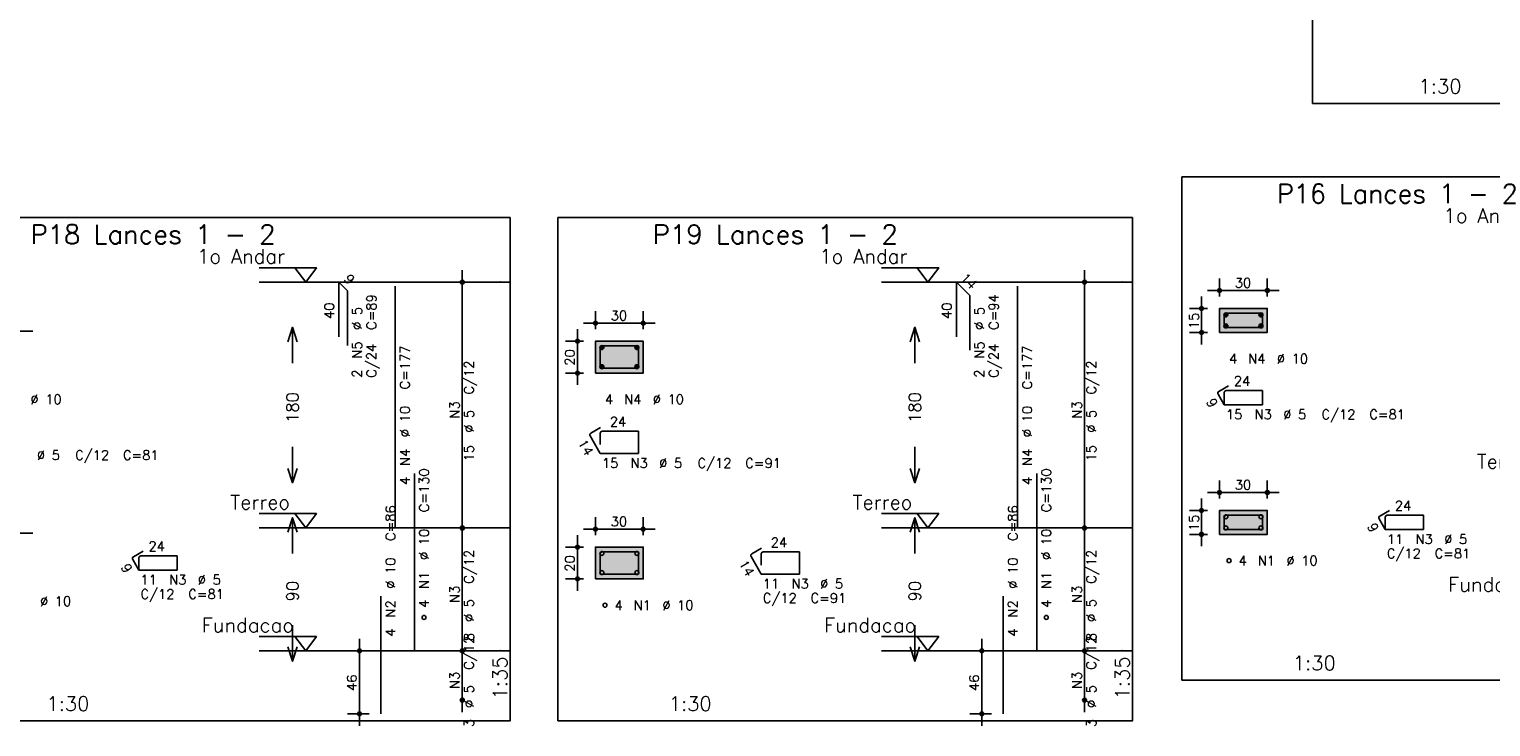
# Model space of a CAD drawing. Extents: x 0 to 119, y 0 to 84.
# Tile 9 of 19: x 44 to 75, y 42 to 57. Entities that reach past the tile are written whole.
import ezdxf

# ---------------------------------------------------------------- set-up
doc = ezdxf.new("R2010")
doc.units = 0
doc.header["$MEASUREMENT"] = 0
doc.linetypes.add('ESTILO_TQS_0002', pattern=[0.4, 0.1, -0.3])
for name, color, linetype in [('1', 1, 'CONTINUOUS'), ('2', 2, 'CONTINUOUS'), ('3', 3, 'CONTINUOUS'), ('4', 4, 'CONTINUOUS'), ('6', 6, 'CONTINUOUS'), ('7', 7, 'CONTINUOUS'), ('9', 9, 'CONTINUOUS')]:
    doc.layers.add(name, color=color, linetype=linetype)
doc.styles.get("Standard").update_dxf_attribs({"font": 'ROMANS.SHX'})

msp = doc.modelspace()

# ---------------------------------------------------------------- linework, layer by layer
at = {"layer": '1', "linetype": 'Continuous'}
for points in [[(70.805, 55.126), (83.19, 55.126), (83.19, 68.226), (70.805, 68.226), (70.805, 55.126)], [(68.075, 43.062), (80.09, 43.062), (80.09, 53.591), (68.075, 53.591), (68.075, 43.062)], [(42.008, 42.211), (54.023, 42.211), (54.023, 52.74), (42.008, 52.74), (42.008, 42.211)], [(55.023, 42.211), (67.038, 42.211), (67.038, 52.74), (55.023, 52.74), (55.023, 42.211)], [(48.773, 51.69), (49.973, 51.69), (49.748, 51.39), (49.523, 51.69)], [(61.788, 51.69), (62.988, 51.69), (62.763, 51.39), (62.538, 51.69)], [(54.023, 51.39), (48.773, 51.39)], [(67.038, 51.39), (61.788, 51.39)], [(48.773, 46.547), (49.973, 46.547), (49.748, 46.247), (49.523, 46.547)], [(61.788, 46.547), (62.988, 46.547), (62.763, 46.247), (62.538, 46.547)], [(54.023, 46.247), (48.773, 46.247)], [(67.038, 46.247), (61.788, 46.247)], [(48.773, 43.976), (49.973, 43.976), (49.748, 43.676), (49.523, 43.976)], [(61.788, 43.976), (62.988, 43.976), (62.763, 43.676), (62.538, 43.976)], [(54.023, 43.676), (48.773, 43.676)], [(67.038, 43.676), (61.788, 43.676)]]:
    msp.add_lwpolyline(points, dxfattribs=at)
at = {"layer": '1', "linetype": 'ESTILO_TQS_0002'}
for points in [[(68.86, 50.338), (69.86, 50.338), (69.86, 50.838), (68.86, 50.838), (68.86, 50.338)], [(55.808, 49.488), (56.808, 49.488), (56.808, 50.154), (55.808, 50.154), (55.808, 49.488)], [(68.86, 46.114), (69.86, 46.114), (69.86, 46.614), (68.86, 46.614), (68.86, 46.114)], [(55.808, 45.181), (56.808, 45.181), (56.808, 45.847), (55.808, 45.847), (55.808, 45.181)]]:
    msp.add_lwpolyline(points, dxfattribs=at)
at = {"layer": '2', "linetype": 'Continuous'}
for p, q in [((53.023, 45.997), (53.023, 51.64)), ((53.023, 51.39), (53.023, 51.39)), ((66.038, 45.997), (66.038, 51.64)), ((66.038, 51.39), (66.038, 51.39)), ((68.86, 51.088), (68.86, 51.463)), ((69.86, 51.088), (69.86, 51.463)), ((68.485, 50.088), (68.485, 51.088)), ((68.61, 51.213), (70.11, 51.213)), ((55.808, 50.404), (55.808, 50.779)), ((56.808, 50.404), (56.808, 50.779)), ((68.61, 50.838), (68.235, 50.838)), ((68.86, 50.838), (68.86, 50.838)), ((68.86, 50.838), (68.86, 50.838)), ((69.86, 50.838), (69.86, 50.838)), ((55.558, 50.529), (57.058, 50.529)), ((42.543, 50.363), (44.043, 50.363)), ((55.558, 50.154), (55.183, 50.154)), ((55.433, 49.238), (55.433, 50.404)), ((55.808, 50.154), (55.808, 50.154)), ((55.808, 50.154), (55.808, 50.154)), ((56.808, 50.154), (56.808, 50.154)), ((68.61, 50.338), (68.235, 50.338)), ((68.86, 50.338), (68.86, 50.338)), ((55.558, 49.488), (55.183, 49.488)), ((55.808, 49.488), (55.808, 49.488)), ((68.86, 46.864), (68.86, 47.239)), ((69.86, 46.864), (69.86, 47.239)), ((68.485, 45.864), (68.485, 46.864)), ((68.61, 46.989), (70.11, 46.989)), ((53.023, 43.426), (53.023, 46.497)), ((55.808, 46.097), (55.808, 46.472)), ((56.808, 46.097), (56.808, 46.472)), ((66.038, 43.426), (66.038, 46.497)), ((68.61, 46.614), (68.235, 46.614)), ((68.86, 46.614), (68.86, 46.614)), ((68.86, 46.614), (68.86, 46.614)), ((69.86, 46.614), (69.86, 46.614)), ((53.023, 46.247), (53.023, 46.247)), ((53.023, 46.247), (53.023, 46.247)), ((55.558, 46.222), (57.058, 46.222)), ((66.038, 46.247), (66.038, 46.247)), ((66.038, 46.247), (66.038, 46.247)), ((42.543, 46.139), (44.043, 46.139)), ((55.433, 44.931), (55.433, 46.097)), ((68.61, 46.114), (68.235, 46.114)), ((68.86, 46.114), (68.86, 46.114)), ((55.558, 45.847), (55.183, 45.847)), ((55.808, 45.847), (55.808, 45.847)), ((55.808, 45.847), (55.808, 45.847)), ((56.808, 45.847), (56.808, 45.847)), ((55.558, 45.181), (55.183, 45.181)), ((55.808, 45.181), (55.808, 45.181)), ((50.873, 42.111), (50.873, 43.926)), ((53.023, 42.397), (53.023, 43.926)), ((63.888, 42.111), (63.888, 43.926)), ((66.038, 42.397), (66.038, 43.926)), ((51.073, 43.676), (50.623, 43.676)), ((51.323, 43.676), (51.323, 43.676)), ((53.023, 43.676), (53.023, 43.676)), ((53.023, 43.676), (53.023, 43.676)), ((64.088, 43.676), (63.638, 43.676)), ((64.338, 43.676), (64.338, 43.676)), ((66.038, 43.676), (66.038, 43.676)), ((66.038, 43.676), (66.038, 43.676)), ((53.023, 42.647), (53.023, 42.647)), ((66.038, 42.647), (66.038, 42.647)), ((51.073, 42.361), (50.623, 42.361)), ((51.323, 42.361), (51.323, 42.361)), ((64.088, 42.361), (63.638, 42.361)), ((64.338, 42.361), (64.338, 42.361))]:
    msp.add_line(p, q, dxfattribs=at)
for points in [[(68.86, 50.338), (69.86, 50.338), (69.86, 50.838), (68.86, 50.838), (68.86, 50.338)], [(49.373, 50.144), (49.473, 50.444), (49.573, 50.144)], [(49.473, 49.694), (49.473, 50.444)], [(62.388, 50.144), (62.488, 50.444), (62.588, 50.144)], [(62.488, 49.694), (62.488, 50.444)], [(55.808, 49.488), (56.808, 49.488), (56.808, 50.154), (55.808, 50.154), (55.808, 49.488)], [(49.473, 47.944), (49.473, 47.194)], [(62.488, 47.944), (62.488, 47.194)], [(49.373, 47.494), (49.473, 47.194), (49.573, 47.494)], [(62.388, 47.494), (62.488, 47.194), (62.588, 47.494)], [(49.373, 46.161), (49.473, 46.461), (49.573, 46.161)], [(49.473, 45.711), (49.473, 46.461)], [(62.388, 46.161), (62.488, 46.461), (62.588, 46.161)], [(62.488, 45.711), (62.488, 46.461)], [(68.86, 46.114), (69.86, 46.114), (69.86, 46.614), (68.86, 46.614), (68.86, 46.114)], [(55.808, 45.181), (56.808, 45.181), (56.808, 45.847), (55.808, 45.847), (55.808, 45.181)], [(49.473, 44.211), (49.473, 43.461)], [(62.488, 44.211), (62.488, 43.461)], [(49.373, 43.761), (49.473, 43.461), (49.573, 43.761)], [(62.388, 43.761), (62.488, 43.461), (62.588, 43.761)]]:
    msp.add_lwpolyline(points, dxfattribs=at)
for centre, radius in [((53.023, 51.39), 0.0416), ((53.023, 51.39), 0.0208), ((66.038, 51.39), 0.0416), ((66.038, 51.39), 0.0208), ((68.86, 51.213), 0.04), ((68.86, 51.213), 0.02), ((69.86, 51.213), 0.04), ((69.86, 51.213), 0.02), ((68.485, 50.838), 0.04), ((68.485, 50.838), 0.02), ((55.808, 50.529), 0.04), ((55.808, 50.529), 0.02), ((56.808, 50.529), 0.04), ((56.808, 50.529), 0.02), ((55.433, 50.154), 0.04), ((55.433, 50.154), 0.02), ((68.485, 50.338), 0.04), ((68.485, 50.338), 0.02), ((55.433, 49.488), 0.04), ((55.433, 49.488), 0.02), ((68.86, 46.989), 0.04), ((68.86, 46.989), 0.02), ((69.86, 46.989), 0.04), ((69.86, 46.989), 0.02), ((68.485, 46.614), 0.04), ((68.485, 46.614), 0.02), ((53.023, 46.247), 0.0416), ((53.023, 46.247), 0.0416), ((53.023, 46.247), 0.0208), ((53.023, 46.247), 0.0208), ((55.808, 46.222), 0.04), ((55.808, 46.222), 0.02), ((56.808, 46.222), 0.04), ((56.808, 46.222), 0.02), ((66.038, 46.247), 0.0416), ((66.038, 46.247), 0.0416), ((66.038, 46.247), 0.0208), ((66.038, 46.247), 0.0208), ((55.433, 45.847), 0.04), ((55.433, 45.847), 0.02), ((68.485, 46.114), 0.04), ((68.485, 46.114), 0.02), ((55.433, 45.181), 0.04), ((55.433, 45.181), 0.02), ((50.873, 43.676), 0.04), ((53.023, 43.676), 0.0416), ((53.023, 43.676), 0.0416), ((63.888, 43.676), 0.04), ((66.038, 43.676), 0.0416), ((66.038, 43.676), 0.0416), ((50.873, 43.676), 0.02), ((53.023, 43.676), 0.0208), ((53.023, 43.676), 0.0208), ((63.888, 43.676), 0.02), ((66.038, 43.676), 0.0208), ((66.038, 43.676), 0.0208), ((53.023, 42.647), 0.0416), ((53.023, 42.647), 0.0208), ((66.038, 42.647), 0.0416), ((66.038, 42.647), 0.0208), ((50.873, 42.361), 0.04), ((50.873, 42.361), 0.02), ((63.888, 42.361), 0.04), ((63.888, 42.361), 0.02)]:
    msp.add_circle(centre, radius, dxfattribs=at)
at = {"layer": '3', "linetype": 'Continuous'}
for p, q in [((68.952, 50.699), (68.999, 50.746)), ((68.952, 50.711), (68.987, 50.746)), ((68.955, 50.69), (69.009, 50.744)), ((69.685, 50.699), (69.733, 50.746)), ((69.685, 50.711), (69.721, 50.746)), ((69.688, 50.69), (69.742, 50.744)), ((68.952, 50.466), (68.999, 50.513)), ((68.952, 50.478), (68.987, 50.513)), ((68.955, 50.456), (69.009, 50.51)), ((68.959, 50.682), (69.016, 50.74)), ((68.959, 50.449), (69.016, 50.506)), ((68.964, 50.675), (69.023, 50.734)), ((68.964, 50.442), (69.023, 50.501)), ((68.97, 50.67), (69.028, 50.728)), ((68.97, 50.437), (69.028, 50.495)), ((68.978, 50.666), (69.032, 50.72)), ((68.978, 50.433), (69.032, 50.487)), ((68.987, 50.664), (69.035, 50.711)), ((68.987, 50.43), (69.035, 50.478)), ((68.999, 50.664), (69.035, 50.699)), ((68.999, 50.43), (69.035, 50.466)), ((69.685, 50.466), (69.733, 50.513)), ((69.685, 50.478), (69.721, 50.513)), ((69.688, 50.456), (69.742, 50.51)), ((69.692, 50.682), (69.75, 50.74)), ((69.692, 50.449), (69.75, 50.506)), ((69.697, 50.675), (69.756, 50.734)), ((69.697, 50.442), (69.756, 50.501)), ((69.704, 50.67), (69.761, 50.728)), ((69.704, 50.437), (69.761, 50.495)), ((69.711, 50.666), (69.765, 50.72)), ((69.711, 50.433), (69.765, 50.487)), ((69.721, 50.664), (69.768, 50.711)), ((69.721, 50.43), (69.768, 50.478)), ((69.733, 50.664), (69.768, 50.699)), ((69.733, 50.43), (69.768, 50.466)), ((55.9, 50.015), (55.948, 50.062)), ((55.9, 50.027), (55.936, 50.062)), ((55.903, 50.006), (55.957, 50.06)), ((55.907, 49.998), (55.965, 50.056)), ((55.912, 49.992), (55.971, 50.051)), ((55.919, 49.986), (55.976, 50.044)), ((55.926, 49.982), (55.98, 50.036)), ((55.936, 49.98), (55.983, 50.027)), ((55.948, 49.98), (55.983, 50.015)), ((56.634, 50.015), (56.681, 50.062)), ((56.634, 50.027), (56.669, 50.062)), ((56.636, 50.006), (56.69, 50.06)), ((56.64, 49.998), (56.698, 50.056)), ((56.646, 49.992), (56.704, 50.051)), ((56.652, 49.986), (56.71, 50.044)), ((56.66, 49.982), (56.714, 50.036)), ((56.669, 49.98), (56.716, 50.027)), ((56.681, 49.98), (56.716, 50.015)), ((55.9, 49.615), (55.948, 49.662)), ((55.9, 49.627), (55.936, 49.662)), ((55.903, 49.606), (55.957, 49.66)), ((55.907, 49.598), (55.965, 49.656)), ((55.912, 49.592), (55.971, 49.651)), ((55.919, 49.586), (55.976, 49.644)), ((55.926, 49.582), (55.98, 49.636)), ((55.936, 49.58), (55.983, 49.627)), ((55.948, 49.58), (55.983, 49.615)), ((56.634, 49.615), (56.681, 49.662)), ((56.634, 49.627), (56.669, 49.662)), ((56.636, 49.606), (56.69, 49.66)), ((56.64, 49.598), (56.698, 49.656)), ((56.646, 49.592), (56.704, 49.651)), ((56.652, 49.586), (56.71, 49.644)), ((56.66, 49.582), (56.714, 49.636)), ((56.669, 49.58), (56.716, 49.627)), ((56.681, 49.58), (56.716, 49.615))]:
    msp.add_line(p, q, dxfattribs=at)
for centre in [(68.993, 50.705), (69.727, 50.705), (68.993, 50.472), (69.727, 50.472), (55.942, 50.021), (56.675, 50.021), (55.942, 49.621), (56.675, 49.621), (68.993, 46.481), (69.727, 46.481), (68.993, 46.248), (69.727, 46.248), (55.942, 45.714), (56.675, 45.714), (69.06, 45.564), (55.942, 45.314), (56.675, 45.314), (56.008, 44.631), (52.223, 44.376), (65.238, 44.376)]:
    msp.add_circle(centre, 0.0417, dxfattribs=at)
at = {"layer": '4', "linetype": 'Continuous'}
for p, q in [((68.96, 50.697), (68.96, 50.438)), ((68.96, 50.697), (68.96, 50.463)), ((68.96, 50.438), (69.76, 50.438)), ((69.235, 50.738), (69.002, 50.738)), ((69.76, 50.738), (69.002, 50.738)), ((69.76, 50.438), (69.76, 50.738)), ((55.908, 50.013), (55.908, 49.588)), ((55.908, 50.013), (55.908, 49.779)), ((56.183, 50.054), (55.95, 50.054)), ((56.708, 50.054), (55.95, 50.054)), ((56.708, 49.588), (56.708, 50.054)), ((55.908, 49.588), (56.708, 49.588)), ((68.96, 46.473), (68.96, 46.214)), ((68.96, 46.473), (68.96, 46.239)), ((69.235, 46.514), (69.002, 46.514)), ((69.76, 46.514), (69.002, 46.514)), ((69.76, 46.214), (69.76, 46.514)), ((68.96, 46.214), (69.76, 46.214)), ((55.908, 45.706), (55.908, 45.281)), ((55.908, 45.706), (55.908, 45.472)), ((56.183, 45.747), (55.95, 45.747)), ((56.708, 45.747), (55.95, 45.747)), ((56.708, 45.281), (56.708, 45.747)), ((55.908, 45.281), (56.708, 45.281))]:
    msp.add_line(p, q, dxfattribs=at)
for centre in [(69.002, 50.697), (69.002, 50.697), (55.95, 50.013), (55.95, 50.013), (69.002, 46.473), (69.002, 46.473), (55.95, 45.706), (55.95, 45.706)]:
    msp.add_arc(centre, 0.0417, 90, 180, dxfattribs=at)
at = {"layer": '6', "linetype": 'Continuous'}
for p, q in [((50.442, 50.247), (50.442, 51.39)), ((50.442, 51.39), (50.623, 51.208)), ((63.356, 50.247), (63.356, 51.39)), ((63.356, 51.39), (63.638, 51.107)), ((50.623, 51.208), (50.623, 50.065)), ((51.623, 46.247), (51.623, 51.304)), ((63.638, 51.107), (63.638, 49.964)), ((64.638, 46.247), (64.638, 51.304)), ((69.048, 49.219), (68.846, 49.102)), ((68.831, 49.045), (68.96, 48.822)), ((68.96, 49.08), (68.96, 48.847)), ((69.76, 49.122), (69.002, 49.122)), ((69.76, 48.822), (69.76, 49.122)), ((68.96, 48.822), (69.76, 48.822)), ((55.913, 48.346), (55.711, 48.229)), ((55.696, 48.172), (55.908, 47.804)), ((55.908, 48.229), (55.908, 47.996)), ((56.708, 48.271), (55.95, 48.271)), ((56.708, 47.804), (56.708, 48.271)), ((55.908, 47.804), (56.708, 47.804)), ((52.023, 43.676), (52.023, 47.39)), ((65.038, 43.676), (65.038, 47.39)), ((72.415, 46.612), (72.213, 46.495)), ((72.327, 46.473), (72.327, 46.239)), ((73.127, 46.514), (72.368, 46.514)), ((73.127, 46.214), (73.127, 46.514)), ((72.198, 46.438), (72.327, 46.214)), ((72.327, 46.214), (73.127, 46.214)), ((46.131, 45.588), (46.26, 45.364)), ((46.348, 45.761), (46.146, 45.645)), ((46.26, 45.622), (46.26, 45.389)), ((47.06, 45.664), (46.302, 45.664)), ((47.06, 45.364), (47.06, 45.664)), ((59.063, 45.649), (59.275, 45.281)), ((59.28, 45.822), (59.078, 45.706)), ((59.275, 45.706), (59.275, 45.472)), ((60.075, 45.747), (59.317, 45.747)), ((60.075, 45.281), (60.075, 45.747)), ((46.26, 45.364), (47.06, 45.364)), ((59.275, 45.281), (60.075, 45.281)), ((51.323, 42.361), (51.323, 44.819)), ((64.338, 42.361), (64.338, 44.819))]:
    msp.add_line(p, q, dxfattribs=at)
for centre, start, end in [((68.867, 49.066), 120, 210), ((69.002, 49.08), 90, 180), ((55.732, 48.193), 120, 210), ((55.95, 48.229), 90, 180), ((72.234, 46.459), 120, 210), ((72.368, 46.473), 90, 180), ((46.167, 45.608), 120, 210), ((46.302, 45.622), 90, 180), ((59.099, 45.669), 120, 210), ((59.317, 45.706), 90, 180)]:
    msp.add_arc(centre, 0.0417, start, end, dxfattribs=at)
at = {"layer": '9', "linetype": 'Continuous'}
for points in [[(68.86, 50.338), (69.86, 50.338), (69.86, 50.838)], [(68.86, 50.338), (69.86, 50.838), (68.86, 50.838)], [(68.86, 50.338), (68.86, 50.838), (68.86, 50.338)], [(55.808, 49.488), (56.808, 49.488), (56.808, 50.154)], [(55.808, 49.488), (56.808, 50.154), (55.808, 50.154)], [(55.808, 49.488), (55.808, 50.154), (55.808, 49.488)], [(68.86, 46.114), (69.86, 46.114), (69.86, 46.614)], [(68.86, 46.114), (69.86, 46.614), (68.86, 46.614)], [(68.86, 46.114), (68.86, 46.614), (68.86, 46.114)], [(55.808, 45.181), (56.808, 45.181), (56.808, 45.847)], [(55.808, 45.181), (56.808, 45.847), (55.808, 45.847)], [(55.808, 45.181), (55.808, 45.847), (55.808, 45.181)]]:
    msp.add_solid(points, dxfattribs=at)

# ---------------------------------------------------------------- texts
at = {"layer": '1', "linetype": 'Continuous'}
for s, p in [(' 1o Andar', (73.34, 52.631)), (' 1o Andar', (47.273, 51.78)), (' 1o Andar', (60.288, 51.78)), ('Terreo', (74.24, 47.488)), ('Terreo', (48.173, 46.637)), ('Terreo', (61.188, 46.637)), ('Fundacao', (73.64, 44.916)), ('Fundacao', (47.573, 44.066)), ('Fundacao', (60.588, 44.066))]:
    msp.add_text(s, height=0.3, dxfattribs=at).set_placement(p)
at = {"layer": '2', "linetype": 'Continuous'}
for s, height, p in [('1:30', 0.3, (73.022, 55.336)), ('2', 0.01, (53.813, 51.39)), ('2', 0.01, (66.828, 51.39)), ('30', 0.2, (69.18, 51.273)), ('30', 0.2, (56.128, 50.589)), ('4', 0.2, (69.06, 49.688)), ('N4', 0.2, (69.46, 49.688)), ('%%c 10', 0.2, (70.06, 49.688)), ('24', 0.2, (69.16, 49.222)), ('%%c 10', 0.2, (43.993, 48.838)), ('4', 0.2, (56.008, 48.838)), ('N4', 0.2, (56.408, 48.838)), ('%%c 10', 0.2, (57.008, 48.838)), ('15', 0.2, (68.993, 48.522)), ('N3', 0.2, (69.593, 48.522)), ('%%c 5', 0.2, (70.193, 48.522)), ('C/12', 0.2, (70.993, 48.522)), ('C=81', 0.2, (71.993, 48.522)), ('24', 0.2, (56.108, 48.371)), ('%%c 5', 0.2, (44.127, 47.671)), ('C/12', 0.2, (44.927, 47.671)), ('C=81', 0.2, (45.927, 47.671)), ('15', 0.2, (55.942, 47.504)), ('N3', 0.2, (56.542, 47.504)), ('%%c 5', 0.2, (57.142, 47.504)), ('C/12', 0.2, (57.942, 47.504)), ('C=91', 0.2, (58.942, 47.504)), ('30', 0.2, (69.18, 47.049)), ('24', 0.2, (72.527, 46.614)), ('30', 0.2, (56.128, 46.282)), ('1', 0.01, (53.813, 46.247)), ('1', 0.01, (66.828, 46.247)), ('24', 0.2, (46.46, 45.764)), ('24', 0.2, (59.475, 45.847)), ('11', 0.2, (72.36, 45.914)), ('N3', 0.2, (72.96, 45.914)), ('%%c 5', 0.2, (73.56, 45.914)), ('4', 0.2, (69.26, 45.464)), ('N1', 0.2, (69.66, 45.464)), ('%%c 10', 0.2, (70.26, 45.464)), ('C/12', 0.2, (72.36, 45.614)), ('C=81', 0.2, (73.36, 45.614)), ('11', 0.2, (46.293, 45.064)), ('N3', 0.2, (46.893, 45.064)), ('%%c 5', 0.2, (47.493, 45.064)), ('C/12', 0.2, (46.293, 44.764)), ('C=81', 0.2, (47.293, 44.764)), ('11', 0.2, (59.308, 44.981)), ('N3', 0.2, (59.908, 44.981)), ('%%c 5', 0.2, (60.508, 44.981)), ('%%c 10', 0.2, (44.193, 44.614)), ('4', 0.2, (56.208, 44.531)), ('N1', 0.2, (56.608, 44.531)), ('%%c 10', 0.2, (57.208, 44.531)), ('C/12', 0.2, (59.308, 44.681)), ('C=91', 0.2, (60.308, 44.681)), ('0', 0.01, (53.813, 43.676)), ('0', 0.01, (66.828, 43.676)), ('1:30', 0.3, (70.392, 43.272)), ('1:30', 0.3, (44.326, 42.421)), ('1:30', 0.3, (57.341, 42.421))]:
    msp.add_text(s, height=height, dxfattribs=at).set_placement(p)
for s, height, rotation, p in [('9', 0.2, 315, (50.532, 51.44)), ('14', 0.2, 315, (63.426, 51.461)), ('40', 0.2, 90, (50.342, 50.619)), ('%%c 5', 0.2, 90, (50.923, 50.39)), ('C=89', 0.2, 90, (51.223, 50.39)), ('40', 0.2, 90, (63.256, 50.619)), ('%%c 5', 0.2, 90, (63.938, 50.39)), ('C=94', 0.2, 90, (64.238, 50.39)), ('15', 0.2, 90, (68.425, 50.408)), ('N5', 0.2, 90, (50.923, 49.79)), ('C/24', 0.2, 90, (51.223, 49.39)), ('C=177', 0.2, 90, (51.923, 49.147)), ('20', 0.2, 90, (55.373, 49.641)), ('N5', 0.2, 90, (63.938, 49.79)), ('C/24', 0.2, 90, (64.238, 49.39)), ('C=177', 0.2, 90, (64.938, 49.147)), ('2', 0.2, 90, (50.923, 49.39)), ('C/12', 0.2, 90, (53.263, 49.039)), ('2', 0.2, 90, (63.938, 49.39)), ('C/12', 0.2, 90, (66.278, 49.039)), ('180', 0.25, 90, (49.598, 48.444)), ('180', 0.25, 90, (62.613, 48.444)), ('9', 0.2, 300, (68.575, 48.888)), ('%%c 10', 0.2, 90, (51.923, 48.147)), ('N3', 0.2, 90, (52.963, 48.539)), ('%%c 5', 0.2, 90, (53.263, 48.239)), ('%%c 10', 0.2, 90, (64.938, 48.147)), ('N3', 0.2, 90, (65.978, 48.539)), ('%%c 5', 0.2, 90, (66.278, 48.239)), ('14', 0.2, 300, (55.432, 48.03)), ('N4', 0.2, 90, (51.923, 47.547)), ('15', 0.2, 90, (53.263, 47.639)), ('N4', 0.2, 90, (64.938, 47.547)), ('15', 0.2, 90, (66.278, 47.639)), ('4', 0.2, 90, (51.923, 47.147)), ('C=130', 0.2, 90, (52.323, 46.576)), ('4', 0.2, 90, (64.938, 47.147)), ('C=130', 0.2, 90, (65.338, 46.576)), ('C=86', 0.2, 90, (51.623, 45.976)), ('C=86', 0.2, 90, (64.638, 45.976)), ('15', 0.2, 90, (68.425, 46.184)), ('9', 0.2, 300, (71.942, 46.281)), ('%%c 10', 0.2, 90, (52.323, 45.576)), ('%%c 10', 0.2, 90, (65.338, 45.576)), ('C/12', 0.2, 90, (53.263, 45.081)), ('20', 0.2, 90, (55.373, 45.334)), ('14', 0.2, 300, (58.799, 45.506)), ('C/12', 0.2, 90, (66.278, 45.081)), ('9', 0.2, 300, (45.875, 45.43)), ('%%c 10', 0.2, 90, (51.623, 44.976)), ('N1', 0.2, 90, (52.323, 44.976)), ('%%c 10', 0.2, 90, (64.638, 44.976)), ('N1', 0.2, 90, (65.338, 44.976)), ('90', 0.25, 90, (49.598, 44.711)), ('N3', 0.2, 90, (52.963, 44.681)), ('90', 0.25, 90, (62.613, 44.711)), ('N3', 0.2, 90, (65.978, 44.681)), ('N2', 0.2, 90, (51.623, 44.376)), ('4', 0.2, 90, (52.323, 44.576)), ('%%c 5', 0.2, 90, (53.263, 44.281)), ('N2', 0.2, 90, (64.638, 44.376)), ('4', 0.2, 90, (65.338, 44.576)), ('%%c 5', 0.2, 90, (66.278, 44.281)), ('4', 0.2, 90, (51.623, 43.976)), ('8', 0.2, 90, (53.263, 43.881)), ('4', 0.2, 90, (64.638, 43.976)), ('8', 0.2, 90, (66.278, 43.881)), ('C/12', 0.2, 90, (53.263, 43.281)), ('C/12', 0.2, 90, (66.278, 43.281)), ('1:35', 0.3, 90, (53.963, 42.661)), ('1:35', 0.3, 90, (66.978, 42.661)), ('46', 0.2, 90, (50.813, 42.839)), ('N3', 0.2, 90, (52.963, 42.881)), ('46', 0.2, 90, (63.828, 42.839)), ('N3', 0.2, 90, (65.978, 42.881)), ('%%c 5', 0.2, 90, (53.263, 42.481)), ('%%c 5', 0.2, 90, (66.278, 42.481)), ('3', 0.2, 90, (53.263, 42.081)), ('3', 0.2, 90, (66.278, 42.081))]:
    msp.add_text(s, height=height, rotation=rotation, dxfattribs=at).set_placement(p)
at = {"layer": '7', "linetype": 'Continuous'}
for s, p in [('P16 Lances 1 - 2', (70.058, 53.041)), ('P18 Lances 1 - 2', (43.991, 52.19)), ('P19 Lances 1 - 2', (57.006, 52.19))]:
    msp.add_text(s, height=0.4, dxfattribs=at).set_placement(p)

doc.saveas('drawing.dxf')
